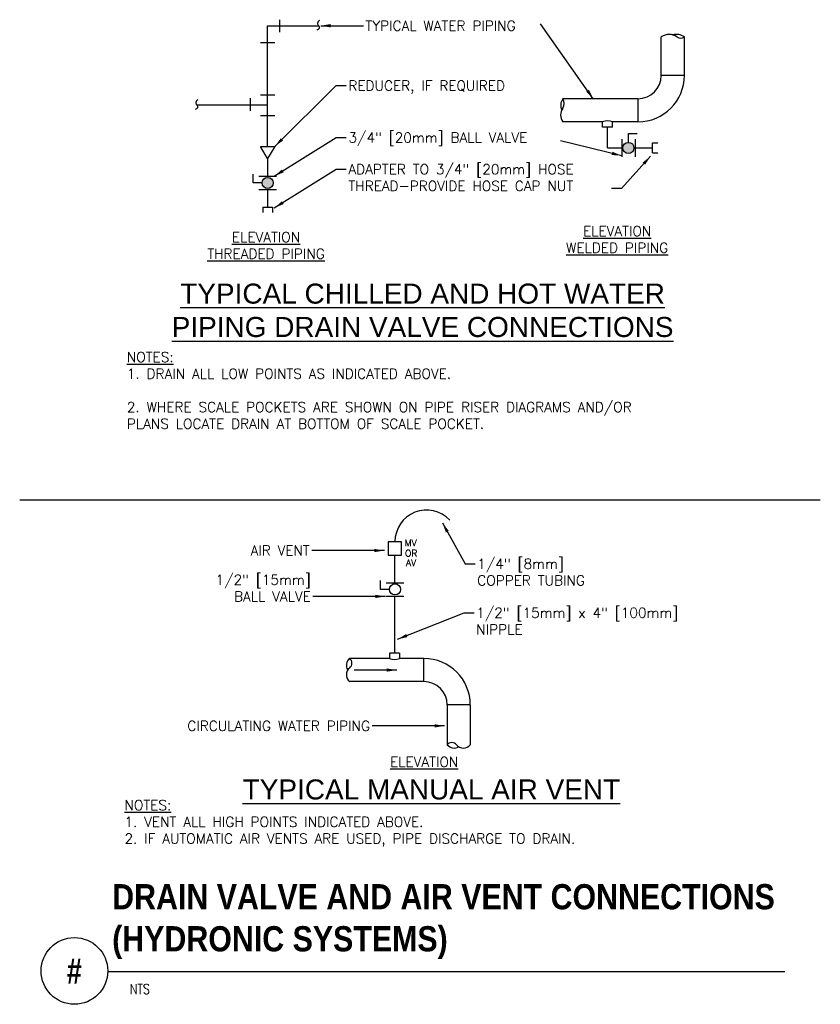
# Model space of a CAD drawing. Header units: inches. Extents: x 2.24 to 9.74, y 3.79 to 13.01.
import ezdxf
from ezdxf.enums import TextEntityAlignment as Align

# ---------------------------------------------------------------- set-up
doc = ezdxf.new("R2010")
doc.units = ezdxf.units.IN
doc.header["$MEASUREMENT"] = 0
for name, color, linetype in [('M-DETL-HEVY', 5, 'Continuous'), ('M-DETL-MEDM', 4, 'Continuous'), ('M-DETL-TEXT', 2, 'Continuous'), ('M-DETL-THIN', 2, 'Continuous')]:
    doc.layers.add(name, color=color, linetype=linetype)
doc.styles.add('BOLD', font='bold.shx', dxfattribs={"width": 0.9})
doc.styles.add('HELVET', font='helvet.shx', dxfattribs={"height": 0.1875})
doc.styles.add('Romans', font='romans.shx')
doc.dimstyles.new('VA-Dims', dxfattribs={"dimtxt": 0.09375, "dimasz": 0.09375, "dimexe": 0.09375, "dimexo": 0.03125, "dimgap": 0.02, "dimtad": 1, "dimdec": 5, "dimzin": 0, "dimdsep": 46, "dimlunit": 4, "dimtxsty": 'Romans', "dimblk": 'ARCHTICK', "dimcen": 0.09375, "dimclrd": 256, "dimclre": 256, "dimclrt": 256, "dimadec": 0, "dimazin": 0, "dimtfac": 1, "dimtdec": 5, "dimtofl": 0, "dimtmove": 0, "dimatfit": 3, "dimfxl": 1, "dimfrac": 2, "dimtolj": 1, "dimtzin": 0, "dimlwd": -1, "dimlwe": -1, "dimarcsym": 0})

# ---------------------------------------------------------------- blocks, each defined once
blk = doc.blocks.new('_ArchTick')
at = {"color": 0, "linetype": 'ByBlock', "const_width": 0.15}
blk.add_lwpolyline([(-0.5, -0.5), (0.5, 0.5)], dxfattribs=at)

msp = doc.modelspace()

# ---------------------------------------------------------------- hatches: boundary and pattern name
at = {"layer": 'M-DETL-MEDM'}
h = msp.add_hatch(color=256, dxfattribs=at)
h.paths.add_polyline_path([(4.5077, 11.4791, 1), (4.6119, 11.4791, 1)])
h.paths.add_polyline_path([(7.8877, 11.8066, 1), (7.9918, 11.8066, 1)])

# ---------------------------------------------------------------- linework, layer by layer
at = {"layer": 'M-DETL-HEVY'}
for p, q in [((8.2477, 12.4856), (8.2477, 12.847)), ((8.4638, 12.4856), (8.4638, 12.847)), ((8.4638, 12.4856), (8.2477, 12.4856)), ((8.0289, 12.2668), (7.3252, 12.2668)), ((8.0289, 12.2668), (8.0289, 12.0507)), ((7.6979, 12.0507), (7.3254, 12.0507)), ((8.0289, 12.0507), (7.7903, 12.0507)), ((5.7015, 7.025), (5.329, 7.025)), ((6.0238, 7.025), (5.7939, 7.025)), ((6.0238, 6.8089), (6.0238, 7.025)), ((6.0238, 6.8089), (5.329, 6.8089)), ((6.2425, 6.5902), (6.2425, 6.217)), ((6.4587, 6.5902), (6.2425, 6.5902)), ((6.4587, 6.5902), (6.4587, 6.217))]:
    msp.add_line(p, q, dxfattribs=at)
for centre, radius, start, end in [((8.3206, 12.7418), 0.128, 54.77046, 124.72569), ((8.39, 12.7425), 0.128, 54.77046, 106.27125), ((8.4291, 12.8955), 0.0602, 234.77046, 305.22954), ((8.0289, 12.4856), 0.2188, 270, 0), ((8.0289, 12.4856), 0.4349, 270, 0), ((7.4151, 12.2034), 0.11, 144.78859, 203.13008), ((7.2614, 12.2233), 0.0772, 324.78859, 34.29592), ((7.4144, 12.1154), 0.11, 144.78859, 216.00812), ((5.3804, 6.9603), 0.0827, 128.45295, 211.61439), ((5.2946, 6.9817), 0.0553, 308.45295, 51.54705), ((6.0238, 6.5902), 0.4349, 0, 90), ((5.3804, 6.8736), 0.0827, 128.45295, 231.54705), ((6.0238, 6.5902), 0.2188, 0, 90), ((6.2859, 6.1826), 0.0553, 38.45295, 141.54705), ((6.3073, 6.2684), 0.0827, 218.45295, 301.61439), ((6.3939, 6.2684), 0.0827, 218.45295, 321.54705)]:
    msp.add_arc(centre, radius, start, end, dxfattribs=at)
at = {"layer": 'M-DETL-MEDM'}
for p, q in [((4.6752, 12.8914), (4.6752, 13.0076)), ((4.5598, 11.8211), (4.5598, 12.9495)), ((4.5598, 12.9495), (5.0398, 12.9495)), ((4.4921, 12.7938), (4.6276, 12.7938)), ((4.4, 12.155), (4.4, 12.2712)), ((4.4921, 12.3051), (4.6276, 12.3051)), ((4.5598, 12.2063), (3.8998, 12.2063)), ((4.4921, 12.1115), (4.6276, 12.1115)), ((7.6979, 12.0006), (7.6979, 12.0507)), ((7.7903, 12.0006), (7.6979, 12.0006)), ((7.7441, 11.8066), (7.7441, 12.0006)), ((7.7903, 12.0006), (7.7903, 12.0507)), ((7.9397, 11.8587), (7.9397, 11.942)), ((7.9397, 11.942), (8.0231, 11.942)), ((4.4921, 11.8211), (4.6276, 11.8211)), ((4.5598, 11.7076), (4.4921, 11.8211)), ((4.6276, 11.8211), (4.5598, 11.7076)), ((7.7441, 11.8066), (7.8772, 11.8066)), ((7.8772, 11.89), (7.8772, 11.7233)), ((8.0022, 11.89), (8.0022, 11.7233)), ((8.0022, 11.8066), (8.1655, 11.8066)), ((8.1655, 11.7604), (8.1655, 11.8528)), ((8.1655, 11.8528), (8.2156, 11.8528)), ((8.1655, 11.7604), (8.2156, 11.7604)), ((4.5598, 11.7076), (4.5598, 11.5416)), ((4.4244, 11.4791), (4.4244, 11.5624)), ((4.4765, 11.5416), (4.6432, 11.5416)), ((4.5077, 11.4791), (4.4244, 11.4791)), ((4.4765, 11.4166), (4.6432, 11.4166)), ((4.5598, 11.4166), (4.5598, 11.2533)), ((4.5136, 11.2533), (4.5136, 11.2032)), ((4.5136, 11.2533), (4.606, 11.2533)), ((4.606, 11.2533), (4.606, 11.2032)), ((5.7529, 7.7343), (5.7529, 7.9928)), ((5.6175, 7.6718), (5.6175, 7.7551)), ((5.7009, 7.6718), (5.6175, 7.6718)), ((5.6696, 7.7343), (5.8363, 7.7343)), ((5.6696, 7.6093), (5.8363, 7.6093)), ((5.7477, 7.6093), (5.7477, 7.0752)), ((5.7015, 7.0752), (5.7015, 7.025)), ((5.7939, 7.0752), (5.7015, 7.0752)), ((5.7939, 7.0752), (5.7939, 7.025))]:
    msp.add_line(p, q, dxfattribs=at)
for points in [[(5.0459, 12.9999, 0.615381), (5.0398, 12.9495), (5.0398, 12.9495, -0.576356), (5.0206, 12.9101)], [(3.9059, 12.2568, 0.615381), (3.8998, 12.2063), (3.8998, 12.2063, -0.576356), (3.8806, 12.1669)]]:
    msp.add_lwpolyline(points, format="xyb", dxfattribs=at)
msp.add_lwpolyline([(5.6904, 7.9928), (5.8154, 7.9928), (5.8154, 8.1178), (5.6904, 8.1178)], close=True, dxfattribs=at)
for centre in [(7.9397, 11.8066), (4.5598, 11.4791), (5.7529, 7.6718)]:
    msp.add_circle(centre, 0.0521, dxfattribs=at)
for centre, radius, start, end in [((7.7441, 11.9444), 0.1159, 66.51841, 113.48159), ((6.049, 8.1197), 0.2961, 43.02785, 180.36688), ((5.7477, 7.1314), 0.1159, 246.51841, 293.48159)]:
    msp.add_arc(centre, radius, start, end, dxfattribs=at)
at = {"layer": 'M-DETL-TEXT'}
msp.add_line((3.0625, 4.0941), (9.4043, 4.0941), dxfattribs=at)
msp.add_circle((2.75, 4.099), 0.3125, dxfattribs=at)
at = {"layer": 'M-DETL-THIN'}
msp.add_line((2.2374, 8.5103), (9.7374, 8.5103), dxfattribs=at)

# ---------------------------------------------------------------- texts
at = {"layer": 'M-DETL-TEXT', "style": 'Romans'}
for s, p in [('MV ', (5.844, 8.0758)), ('OR', (5.8472, 7.9793)), ('AV', (5.8557, 7.8892))]:
    msp.add_text(s, height=0.0625, dxfattribs=at).set_placement(p)
at = {"layer": 'M-DETL-TEXT', "style": 'BOLD', "width": 0.8}
msp.add_text('#', height=0.2362, dxfattribs=at).set_placement((2.75, 4.099), align=Align.MIDDLE)
at = {"layer": 'M-DETL-TEXT', "style": 'Romans', "width": 0.8}
msp.add_text('NTS', height=0.09375, dxfattribs=at).set_placement((3.2701, 3.8823))
at = {"layer": 'M-DETL-TEXT', "char_height": 0.09375, "style": 'Romans'}
for s, insert, attachment_point in [('TYPICAL WATER PIPING', (5.4773, 12.998), 1), ('REDUCER, IF REQUIRED', (5.3168, 12.4367), 1), ('3/4" [20mm] BALL VALVE', (5.3168, 11.9507), 1), ('ADAPTER TO 3/4" [20mm] HOSE \\PTHREAD-PROVIDE HOSE CAP NUT ', (5.3168, 11.6538), 1), ('\\A1;', (4.9962, 8.7079), 9), ('AIR VENT', (4.9547, 7.9894), 9), ('1/4" [8mm]\\PCOPPER TUBING', (6.5239, 7.959), 1), ('1/2" [15mm]\\PBALL VALVE', (4.9643, 7.5595), 9), ('1/2" [15mm] x 4" [100mm]\\PNIPPLE', (6.5144, 7.5004), 1), ('CIRCULATING WATER PIPING', (5.5195, 6.3472), 9)]:
    msp.add_mtext(s, dxfattribs=dict(at, insert=insert, attachment_point=attachment_point))
at = {"layer": 'M-DETL-TEXT'}
for s, insert, char_height, width, attachment_point, style in [('{\\LELEVATION WELDED PIPING}', (7.8345, 11.0745), 0.09375, 1.085491, 2, 'Romans'), ('{\\LELEVATION THREADED PIPING}', (4.5451, 11.0184), 0.09375, 1.246205, 2, 'Romans'), ('{\\LTYPICAL CHILLED AND HOT WATER PIPING DRAIN VALVE CONNECTIONS}', (6.0116, 10.536), 0.1875, 5.365915, 2, 'HELVET'), ('{\\LNOTES:}  \\P1. DRAIN ALL LOW POINTS AS INDICATED ABOVE. \\P \\P2. WHERE SCALE POCKETS ARE SHOWN ON PIPE RISER DIAGRAMS AND/OR PLANS LOCATE DRAIN AT BOTTOM OF SCALE POCKET.', (3.2412, 9.895), 0.09375, 5.261589, 1, 'Romans'), ('{\\LELEVATION}', (6.0265, 6.1031), 0.09375, 0.762284, 2, 'Romans'), ('{\\LTYPICAL MANUAL AIR VENT}', (6.0943, 5.8924), 0.1875, 4.075491, 2, 'HELVET'), ('{\\LNOTES:} \\P1. VENT ALL HIGH POINTS INDICATED ABOVE. \\P2. IF AUTOMATIC AIR VENTS ARE USED, PIPE DISCHARGE TO DRAIN.', (3.2192, 5.6983), 0.09375, 5.630678, 1, 'Romans'), ('DRAIN VALVE AND AIR VENT CONNECTIONS (HYDRONIC SYSTEMS)', (3.1039, 4.9121), 0.23622, 6.527825, 1, 'BOLD')]:
    msp.add_mtext(s, dxfattribs=dict(at, insert=insert, char_height=char_height, width=width, attachment_point=attachment_point, style=style))

# ---------------------------------------------------------------- leaders
at = {"layer": 'M-DETL-TEXT', "annotation_type": 0, "has_hookline": 1}
for points, hookline_direction, text_width in [([(5.0572, 12.9511), (5.4573, 12.9511)], 0, 1.5893), ([(4.6276, 11.8211), (5.2031, 12.3898), (5.2968, 12.3898)], 0, 1.6429), ([(4.6224, 11.5416), (5.2031, 11.9038), (5.2968, 11.9038)], 0, 1.8929), ([(4.6224, 11.2447), (5.2031, 11.6069), (5.2968, 11.6069)], 0, 2.4062), ([(6.1981, 8.2942), (6.4102, 7.9121), (6.5039, 7.9121)], 0, 1.1161), ([(5.6533, 8.0363), (4.9747, 8.0363)], 1, 0.6295), ([(5.6629, 7.6064), (4.9843, 7.6064)], 1, 0.9554), ([(5.7775, 7.2052), (6.4006, 7.4536), (6.4944, 7.4536)], 0, 2.1205), ([(6.2181, 6.3941), (5.5395, 6.3941)], 1, 1.9196)]:
    msp.add_leader(points, dimstyle='VA-Dims', override={"dimgap": 0.02, "dimtad": 0}, dxfattribs=dict(at, hookline_direction=hookline_direction, text_width=text_width))
at = {"layer": 'M-DETL-TEXT'}
for points in [[(7.6111, 12.2668), (7.1174, 12.9681)], [(7.8772, 11.7337), (7.3051, 11.8717)], [(8.1471, 11.7293), (7.8756, 11.4256), (7.7818, 11.4256)]]:
    msp.add_leader(points, dimstyle='VA-Dims', override={"dimgap": 0.02, "dimtad": 0}, dxfattribs=at)
at = {"layer": 'M-DETL-THIN'}
msp.add_leader([(5.7696, 6.917), (5.3713, 6.917)], dimstyle='VA-Dims', override={"dimgap": 0.02, "dimtad": 0}, dxfattribs=at)

doc.saveas('drawing.dxf')
